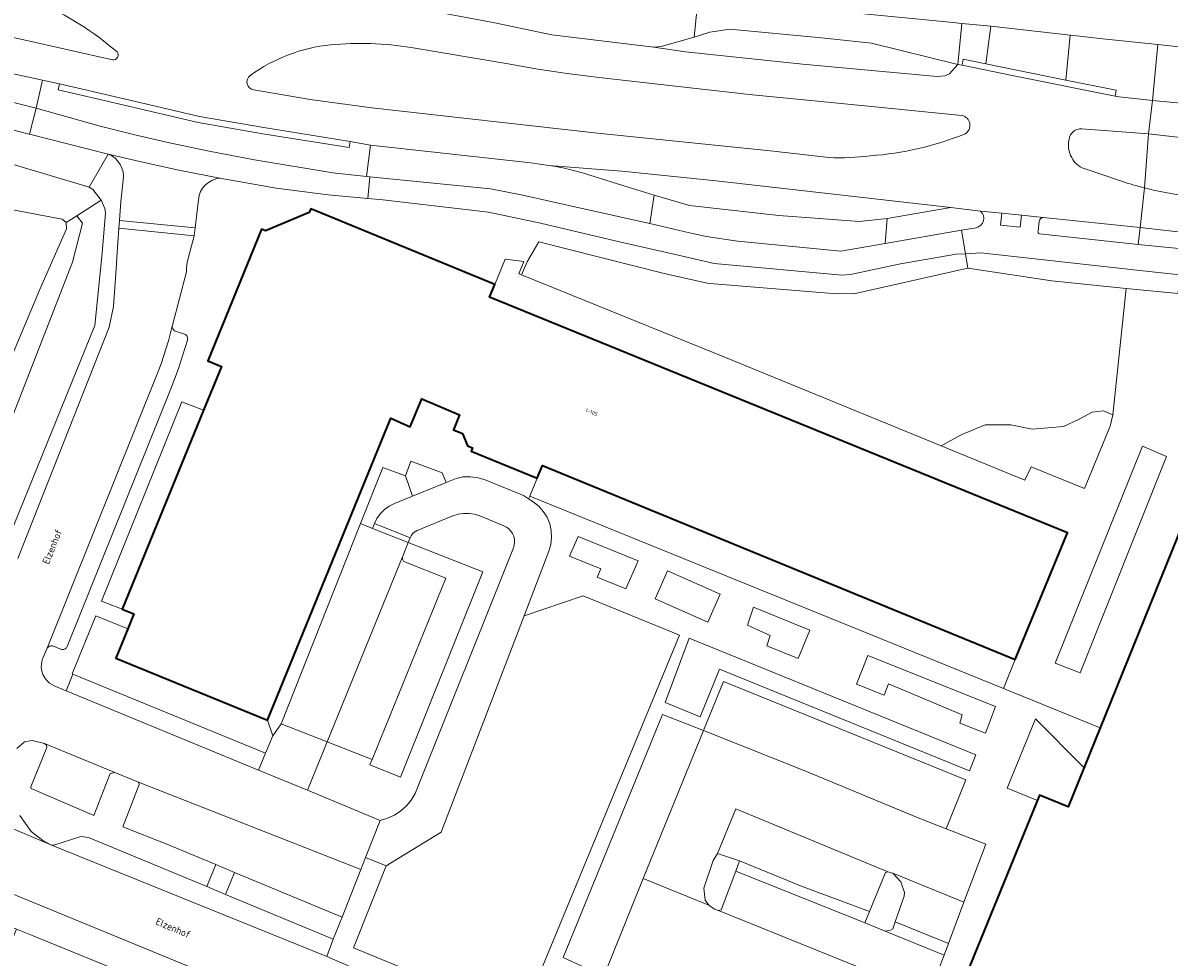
# Model space of a CAD drawing. Header units: metres. Extents: x 110065 to 112666, y 425872 to 427362.
# Tile 87 of 104: x 111609 to 111721, y 426536 to 426627. Entities that reach past the tile are written whole.
import ezdxf

# ---------------------------------------------------------------- set-up
doc = ezdxf.new("R2010")
doc.units = ezdxf.units.M
for name, color, linetype, lineweight in [('B-WE-GR-BEPLANTING_CULTUUR_HEESTERS-GV', 90, 'Continuous', 18), ('B-WE-GR-GRAS-GV', 60, 'Continuous', 13), ('B-WE-GR-GROENVOORZIENING-GV', 80, 'Continuous', 18), ('B-WE-OG-BEBOUWING-GV', 7, 'Continuous', 35), ('B-WE-OG-BEBOUWING-T18', 10, 'Continuous', 18), ('B-WE-OG-BEBOUWING_LUIFEL-GV', 7, 'Continuous', 18), ('B-WE-OG-BEBOUWING_STRAATNAAM-T35', 50, 'Continuous', 35), ('B-WE-OG-WATER-GV', 130, 'Continuous', 18), ('B-WE-VH-VERHARDING_ASFALT-GV', 252, 'Continuous', 18), ('B-WE-VH-VERHARDING_BETON-GV', 252, 'Continuous', 18), ('B-WE-VH-VERHARDING_BETONSTRAATSTEEN-GV', 252, 'Continuous', 18), ('B-WE-VH-VERHARDING_OPEN-GV', 252, 'Continuous', 18), ('B-WE-VH-VERHARDING_TEGEL-GV', 252, 'Continuous', 18)]:
    doc.layers.add(name, color=color, linetype=linetype, lineweight=lineweight)
doc.styles.add('NLCS-ISO-M200-T18', font='NLCS-ISO.ttf')
doc.styles.add('NLCS-ISO-M200-T35', font='NLCS-ISO.ttf')

msp = doc.modelspace()

# ---------------------------------------------------------------- linework, layer by layer
at = {"layer": 'B-WE-GR-BEPLANTING_CULTUUR_HEESTERS-GV', "flags": 128}
for points in [[(111627.074, 426589.2), (111624.959, 426590.015), (111617.134, 426570.567), (111619.133, 426569.779), (111627.074, 426589.2), (111627.074, 426589.2)], [(111715.698, 426588.75), (111714.8, 426589.147), (111713.689, 426589.008), (111712.44, 426588.314), (111710.913, 426587.619), (111707.858, 426587.342), (111705.775, 426587.758), (111703.276, 426587.758), (111700.916, 426586.786), (111698.992, 426585.724), (111707.137, 426582.388), (111707.764, 426583.675), (111712.955, 426581.546), (111715.438, 426587.637), (111715.698, 426588.75), (111715.698, 426588.75)], [(111720.931, 426584.685), (111718.594, 426585.684), (111710.089, 426564.532), (111712.513, 426563.571), (111720.931, 426584.685), (111720.931, 426584.685)], [(111654.303, 426573.418), (111647.027, 426576.295), (111646.494, 426574.947), (111646.469, 426574.88), (111646.459, 426574.81), (111646.461, 426574.739), (111646.474, 426574.669), (111646.497, 426574.602), (111646.531, 426574.54), (111646.574, 426574.483), (111646.625, 426574.434), (111646.683, 426574.394), (111646.747, 426574.363), (111650.697, 426572.8), (111643.494, 426555.135), (111643.284, 426554.62), (111646.252, 426553.398), (111654.303, 426573.418), (111654.303, 426573.418)], [(111669.44, 426574.52), (111663.601, 426576.893), (111662.755, 426574.969), (111665.814, 426573.726), (111665.451, 426572.902), (111668.231, 426571.772), (111669.44, 426574.52), (111669.44, 426574.52)], [(111677.438, 426571.266), (111672.285, 426573.535), (111671.08, 426570.798), (111676.233, 426568.529), (111677.438, 426571.266), (111677.438, 426571.266)], [(111619.671, 426567.877), (111616.557, 426569.154), (111614.275, 426563.478), (111614.313, 426563.462), (111633.102, 426555.739), (111633.806, 426557.45), (111633.292, 426558.981), (111618.504, 426565.019), (111619.671, 426567.877), (111619.671, 426567.877)], [(111686.163, 426567.753), (111680.667, 426569.98), (111680.104, 426568.239), (111682.314, 426567.239), (111681.973, 426566.214), (111685.036, 426564.973), (111686.163, 426567.753), (111686.163, 426567.753)], [(111702.353, 426555.604), (111674.408, 426566.975), (111672.056, 426560.689), (111675.47, 426559.29), (111677.358, 426563.939), (111701.725, 426554.024), (111702.353, 426555.604), (111702.353, 426555.604)], [(111704.286, 426560.309), (111691.838, 426565.27), (111690.727, 426562.483), (111693.407, 426561.414), (111693.843, 426562.508), (111701.033, 426559.484), (111700.788, 426558.672), (111703.285, 426557.71), (111704.286, 426560.309), (111704.286, 426560.309)], [(111679.322, 426545.26), (111677.184, 426545.953), (111676.757, 426545.287), (111675.838, 426542.585), (111675.978, 426541.425), (111676.327, 426540.932), (111676.88, 426540.55), (111677.267, 426540.422), (111677.544, 426540.461), (111678.948, 426544.25), (111679.322, 426545.26), (111679.322, 426545.26)], [(111640.588, 426539.775), (111630.101, 426544.129), (111629.209, 426541.982), (111639.716, 426537.616), (111640.588, 426539.775), (111640.588, 426539.775)], [(111694.256, 426544.037), (111693.77, 426544.194), (111693.562, 426544.115), (111691.988, 426540.315), (111691.534, 426539.218), (111693.511, 426538.394), (111694.049, 426538.485), (111694.253, 426538.613), (111694.495, 426539.3), (111695.378, 426541.805), (111695.396, 426542.181), (111695.059, 426543.197), (111694.256, 426544.037), (111694.256, 426544.037)]]:
    msp.add_lwpolyline(points, close=True, dxfattribs=at)
msp.add_lwpolyline([(111609.153, 426549.666), (111610.274, 426548.122), (111611.41, 426547.224), (111612.18, 426546.816), (111612.468, 426546.796), (111615.099, 426547.612), (111615.842, 426547.536), (111627.375, 426542.744), (111628.266, 426544.891), (111623.653, 426546.806), (111619.191, 426548.575), (111620.786, 426552.685), (111620.715, 426552.937), (111618.409, 426553.876), (111617.967, 426553.78), (111616.364, 426549.674), (111610.273, 426552.303), (111610.236, 426552.454), (111611.785, 426556.32), (111611.744, 426556.532), (111611.568, 426556.696), (111611.568, 426556.696), (111611.568, 426556.696), (111610.369, 426556.992), (111609.607, 426556.853), (111608.87, 426556.2)], dxfattribs=at)
at = {"layer": 'B-WE-GR-GRAS-GV', "flags": 128}
for points in [[(111618.631, 426624.146, 0.0686214), (111610.989, 426629.004, 0.0676604), (111605.406, 426630.452), (111596.302, 426631.506), (111580.198, 426633.361, 1.0323568), (111580.023, 426631.849), (111594.689, 426628.601), (111609.546, 426625.296), (111618.189, 426623.363, 0.7096198)], [(111631.616, 426621.839, 0.6586503), (111631.956, 426620.427), (111637.477, 426619.481), (111643.463, 426618.683), (111665.477, 426616.202), (111682.634, 426614.441), (111688.028, 426613.835, 0.0448322), (111692.065, 426613.998, 0.0773252), (111701.31, 426616.139, 0.6834558), (111700.996, 426617.93), (111688.258, 426619.203), (111680.588, 426619.947), (111672.784, 426620.826), (111665.65, 426621.646), (111662.532, 426622.036), (111659.664, 426622.463), (111656.776, 426622.968), (111647.31, 426624.558, 0.0624458), (111639.447, 426624.825, 0.1304775)], [(111718.796, 426610.863), (111719.19, 426616.128), (111712.701, 426616.624, 0.4108059), (111711.454, 426615.6, 0.2087884), (111711.711, 426613.842, 0.216717), (111712.927, 426612.765), (111716.566, 426611.526, 0.0183624)], [(111643.293, 426611.96), (111655.036, 426610.772), (111658.21, 426610.147), (111663.984, 426608.871), (111670.562, 426607.383), (111671.004, 426610.167), (111668.447, 426610.927), (111664.738, 426612.102, 0.0482449), (111660.733, 426613.057), (111658.982, 426613.33), (111643.337, 426615.034), (111642.954, 426611.994)], [(111693.516, 426605.46), (111700.944, 426606.742), (111702.386, 426606.991, 0.6056692), (111702.823, 426608.617), (111699.931, 426608.951), (111693.723, 426607.89)], [(111709.479, 426606.279), (111718.177, 426605.361), (111718.383, 426607.019), (111708.916, 426607.989, 0.3551687), (111708.52, 426607.591), (111708.419, 426606.656, 0.4134855), (111708.569, 426606.39)]]:
    msp.add_lwpolyline(points, format="xyb", close=True, dxfattribs=at)
for points in [[(111659.943, 426630.124), (111648.207, 426631.319), (111647.831, 426628.36), (111648.82, 426628.2), (111655.303, 426627.004), (111661.015, 426625.784), (111670.97, 426624.591), (111671.667, 426624.646), (111674.904, 426625.573), (111675.3, 426629.436), (111670.284, 426629.96), (111659.943, 426630.124), (111659.943, 426630.124)], [(111617.453, 426608.859), (111617.083, 426609.678), (111614.703, 426608.157), (111615.255, 426607.422), (111614.288, 426603.635), (111597.791, 426561.283), (111596.206, 426557.394), (111595.813, 426556.973), (111595.095, 426556.623), (111595.69, 426556.374), (111595.581, 426556.113), (111599.98, 426557.419), (111603.025, 426564.351), (111616.466, 426597.465), (111617.199, 426604.497), (111617.493, 426608.437), (111617.453, 426608.859), (111617.453, 426608.859)], [(111615.255, 426607.422), (111614.703, 426608.157), (111613.66, 426607.49), (111613.7, 426606.878), (111611.083, 426600.895), (111601.818, 426578.898), (111594.89, 426564.121), (111592.346, 426557.773), (111595.095, 426556.623), (111595.813, 426556.973), (111596.206, 426557.394), (111597.791, 426561.283), (111614.288, 426603.635), (111615.255, 426607.422), (111615.255, 426607.422)], [(111658.076, 426602.38), (111677.937, 426594.348), (111698.992, 426585.724), (111700.916, 426586.786), (111703.276, 426587.758), (111705.775, 426587.758), (111707.858, 426587.342), (111710.913, 426587.619), (111712.44, 426588.314), (111713.689, 426589.008), (111714.8, 426589.147), (111715.698, 426588.75), (111717.003, 426601.07), (111709.773, 426601.798), (111701.583, 426603.041), (111690.468, 426600.55), (111688.381, 426600.563), (111676.832, 426601.51), (111676.176, 426601.587), (111671.854, 426602.565), (111659.77, 426605.597), (111658.619, 426603.654), (111658.076, 426602.38), (111658.076, 426602.38)], [(111673.472, 426567.269), (111664.092, 426571.084), (111658.313, 426569.135), (111650.23, 426548.05), (111644.884, 426544.773), (111641.688, 426536.778), (111653.3, 426531.989), (111658.143, 426530.152), (111673.472, 426567.269), (111673.472, 426567.269)]]:
    msp.add_lwpolyline(points, close=True, dxfattribs=at)
for points in [[(111590.453, 426623.676), (111610.736, 426618.635), (111611.379, 426621.388), (111611.374, 426621.389), (111598.371, 426624.212)], [(111592.786, 426611.676), (111613.29, 426607.836), (111613.66, 426607.49), (111614.703, 426608.157), (111617.083, 426609.678), (111616.286, 426610.706), (111615.907, 426610.93), (111608.633, 426613.135)]]:
    msp.add_lwpolyline(points, dxfattribs=at)
at = {"layer": 'B-WE-GR-GROENVOORZIENING-GV', "flags": 128}
for points in [[(111650.341, 426583.081), (111647.278, 426584.211), (111646.759, 426582.804), (111647.437, 426580.821), (111650.718, 426582.154), (111650.341, 426583.081), (111650.341, 426583.081)], [(111706.207, 426564.879), (111660.102, 426583.79), (111659.592, 426582.568), (111658.861, 426580.816), (111705.042, 426562.046), (111706.207, 426564.879), (111706.207, 426564.879)]]:
    msp.add_lwpolyline(points, close=True, dxfattribs=at)
at = {"layer": 'B-WE-OG-BEBOUWING-GV', "flags": 128}
for points in [[(111655.456, 426601.441), (111637.523, 426608.816), (111637.379, 426608.464), (111633.119, 426606.677), (111632.721, 426606.839), (111627.476, 426594.01), (111628.816, 426593.462), (111627.074, 426589.2), (111619.133, 426569.779), (111620.265, 426569.333), (111619.671, 426567.877), (111618.504, 426565.019), (111633.292, 426558.981), (111645.313, 426588.407), (111647.21, 426587.584), (111648.338, 426590.287), (111652.023, 426588.749), (111651.424, 426587.281), (111652.302, 426586.922), (111652.784, 426585.721), (111653.293, 426585.513), (111653.168, 426585.207), (111659.592, 426582.568), (111660.102, 426583.79), (111706.207, 426564.879), (111711.284, 426577.23), (111654.958, 426600.23), (111655.456, 426601.441), (111655.456, 426601.441)], [(111756.944, 426565.63), (111759.917, 426572.939), (111763.666, 426582.154), (111753.839, 426586.159), (111753.112, 426584.308), (111749.406, 426585.812), (111747.902, 426582.106), (111744.195, 426583.61), (111743.063, 426580.821), (111739.356, 426582.325), (111736.902, 426583.321), (111726.385, 426587.589), (111714.465, 426558.216), (111711.345, 426550.53), (111708.566, 426551.662), (111701.558, 426534.462), (111735.453, 426520.7), (111740.317, 426532.748), (111743.107, 426531.614), (111756.944, 426565.63), (111756.944, 426565.63)]]:
    msp.add_lwpolyline(points, close=True, dxfattribs=at)
at = {"layer": 'B-WE-OG-BEBOUWING_LUIFEL-GV', "flags": 128}
msp.add_lwpolyline([(111708.358, 426551.151), (111708.566, 426551.662), (111711.34, 426550.532), (111712.899, 426554.36), (111708.161, 426559.112), (111705.408, 426552.353), (111708.358, 426551.151), (111708.358, 426551.151)], close=True, dxfattribs=at)
at = {"layer": 'B-WE-OG-WATER-GV', "flags": 128}
msp.add_lwpolyline([(111601.818, 426578.898), (111611.083, 426600.895), (111613.7, 426606.878), (111613.66, 426607.49), (111613.29, 426607.836), (111592.786, 426611.676)], dxfattribs=at)
at = {"layer": 'B-WE-VH-VERHARDING_ASFALT-GV', "flags": 128}
for points in [[(111618.631, 426624.146, -0.7096198), (111618.189, 426623.363), (111609.546, 426625.296), (111594.689, 426628.601), (111580.023, 426631.849, -1.0323568), (111580.198, 426633.361), (111596.302, 426631.506), (111605.406, 426630.452, -0.0676604), (111610.989, 426629.004, -0.0686214)], [(111631.616, 426621.839, -0.1304775), (111639.447, 426624.825, -0.0624458), (111647.31, 426624.558), (111656.776, 426622.968), (111659.664, 426622.463), (111662.532, 426622.036), (111665.65, 426621.646), (111672.784, 426620.826), (111680.588, 426619.947), (111688.258, 426619.203), (111700.996, 426617.93, -0.6834558), (111701.31, 426616.139, -0.0773252), (111692.065, 426613.998, -0.0448322), (111688.028, 426613.835), (111682.634, 426614.441), (111665.477, 426616.202), (111643.463, 426618.683), (111637.477, 426619.481), (111631.956, 426620.427, -0.6586503)]]:
    msp.add_lwpolyline(points, format="xyb", close=True, dxfattribs=at)
for points in [[(111598.371, 426624.212), (111611.374, 426621.389), (111611.379, 426621.388), (111613.035, 426621.006), (111618.908, 426619.65), (111626.671, 426617.833), (111632.943, 426616.747), (111641.358, 426615.389), (111643.337, 426615.034), (111658.982, 426613.33), (111660.733, 426613.057), (111667.851, 426612.505), (111677.058, 426611.56), (111699.931, 426608.951), (111702.823, 426608.617), (111704.889, 426608.401), (111706.802, 426608.206), (111708.916, 426607.989), (111718.383, 426607.019), (111718.796, 426610.863, -0.0183624), (111716.566, 426611.526), (111712.927, 426612.765, -0.216717), (111711.711, 426613.842, -0.2087884), (111711.454, 426615.6, -0.4108059), (111712.701, 426616.624), (111719.19, 426616.128), (111719.582, 426619.408), (111716.317, 426619.738), (111715.925, 426619.817), (111706.067, 426621.79), (111701.009, 426622.831), (111700.617, 426622.912), (111699.774, 426621.997), (111699.32, 426621.805), (111698.573, 426621.735), (111685.452, 426622.946), (111674.055, 426624.136), (111670.97, 426624.591), (111661.015, 426625.784), (111655.303, 426627.004)], [(111722.912, 426610.091, -0.0335328), (111718.796, 426610.863), (111718.383, 426607.019), (111722.644, 426606.537)]]:
    msp.add_lwpolyline(points, format="xyb", dxfattribs=at)
msp.add_lwpolyline([(111723.752, 426618.987), (111719.582, 426619.408), (111719.19, 426616.128), (111723.452, 426615.655)], dxfattribs=at)
at = {"layer": 'B-WE-VH-VERHARDING_BETON-GV', "flags": 128}
for points in [[(111701.009, 426622.831), (111706.067, 426621.79), (111715.925, 426619.817), (111716.043, 426620.405), (111711.115, 426621.391), (111706.186, 426622.378), (111703.324, 426622.967), (111701.13, 426623.419), (111701.009, 426622.831), (111701.009, 426622.831)], [(111641.358, 426615.389), (111632.943, 426616.747), (111626.671, 426617.833), (111618.908, 426619.65), (111613.035, 426621.006), (111612.9, 426620.421), (111618.772, 426619.066), (111626.551, 426617.245), (111632.844, 426616.155), (111641.257, 426614.798), (111641.358, 426615.389), (111641.358, 426615.389)], [(111626.146, 426606.203), (111626.241, 426606.992), (111618.873, 426607.692), (111618.819, 426606.928), (111626.146, 426606.203), (111626.146, 426606.203)]]:
    msp.add_lwpolyline(points, close=True, dxfattribs=at)
at = {"layer": 'B-WE-VH-VERHARDING_BETONSTRAATSTEEN-GV', "flags": 128}
for points in [[(111700.617, 426622.912), (111701.009, 426622.831), (111701.13, 426623.419), (111703.324, 426622.967), (111703.822, 426626.637), (111703.495, 426626.674), (111700.994, 426626.917), (111700.617, 426622.912), (111700.617, 426622.912)], [(111711.115, 426621.391), (111711.554, 426625.763), (111703.822, 426626.637), (111703.324, 426622.967), (111706.186, 426622.378), (111711.115, 426621.391), (111711.115, 426621.391)], [(111715.925, 426619.817), (111716.317, 426619.738), (111719.582, 426619.408), (111720.116, 426624.842), (111714.412, 426625.44), (111713.616, 426625.53), (111711.598, 426625.758), (111711.554, 426625.763), (111711.115, 426621.391), (111716.043, 426620.405), (111715.925, 426619.817), (111715.925, 426619.817)], [(111642.954, 426611.994), (111643.337, 426615.034), (111641.358, 426615.389), (111641.257, 426614.798), (111632.844, 426616.155), (111626.551, 426617.245), (111618.772, 426619.066), (111612.9, 426620.421), (111613.035, 426621.006), (111611.379, 426621.388), (111610.736, 426618.635), (111616.988, 426616.88), (111620.372, 426616.049), (111623.738, 426615.257), (111627.619, 426614.445), (111632.037, 426613.612), (111639.656, 426612.327), (111642.954, 426611.994), (111642.954, 426611.994)], [(111617.766, 426614.161), (111621.284, 426613.331), (111624.65, 426612.615), (111627.48, 426612.035), (111628.662, 426611.823), (111634.149, 426610.836), (111639.207, 426610.186), (111643.097, 426609.829), (111643.293, 426611.96), (111642.954, 426611.994), (111639.656, 426612.327), (111632.037, 426613.612), (111627.619, 426614.445), (111623.738, 426615.257), (111620.372, 426616.049), (111616.988, 426616.88), (111610.736, 426618.635), (111610.095, 426616.107), (111617.766, 426614.161), (111617.766, 426614.161)], [(111706.802, 426608.206), (111704.889, 426608.401), (111704.77, 426607.234), (111706.683, 426607.039), (111706.802, 426608.206), (111706.802, 426608.206)], [(111624.181, 426596.998), (111624.131, 426597.051), (111624.089, 426597.112), (111624.056, 426597.177), (111624.033, 426597.247), (111624.02, 426597.32), (111624.018, 426597.393), (111623.644, 426595.97), (111622.943, 426593.724), (111622.654, 426592.968), (111611.815, 426566.005), (111611.944, 426566.121), (111612.043, 426566.176), (111612.112, 426566.199), (111612.184, 426566.212), (111612.256, 426566.214), (111612.329, 426566.206), (111612.399, 426566.188), (111613.15, 426565.879), (111613.225, 426565.858), (111613.302, 426565.849), (111613.379, 426565.853), (111613.452, 426565.868), (111613.522, 426565.894), (111613.587, 426565.931), (111613.646, 426565.978), (111613.696, 426566.033), (111613.738, 426566.095), (111613.769, 426566.163), (111623.876, 426591.29), (111624.588, 426593.15), (111625.505, 426596.025), (111625.518, 426596.112), (111625.517, 426596.199), (111625.501, 426596.285), (111625.47, 426596.367), (111625.425, 426596.442), (111625.369, 426596.509), (111625.302, 426596.566), (111625.226, 426596.61), (111625.144, 426596.64), (111624.391, 426596.879), (111624.315, 426596.907), (111624.244, 426596.947), (111624.181, 426596.998), (111624.181, 426596.998)], [(111654.506, 426582.394), (111653.819, 426582.604), (111653.108, 426582.7), (111652.39, 426582.681), (111651.685, 426582.547), (111650.718, 426582.154), (111647.437, 426580.821), (111645.668, 426580.102), (111645.162, 426579.847), (111644.703, 426579.513), (111644.305, 426579.111), (111643.976, 426578.649), (111643.726, 426578.14), (111647.211, 426576.76), (111647.299, 426576.945), (111647.417, 426577.114), (111647.56, 426577.261), (111647.726, 426577.382), (111647.909, 426577.475), (111651.379, 426578.885), (111651.891, 426579.048), (111652.421, 426579.131), (111652.958, 426579.131), (111653.488, 426579.048), (111654, 426578.885), (111656.35, 426577.93), (111656.608, 426577.798), (111656.84, 426577.623), (111657.038, 426577.41), (111657.196, 426577.166), (111657.31, 426576.899), (111657.376, 426576.616), (111657.392, 426576.326), (111657.357, 426576.038), (111657.273, 426575.76), (111647.7, 426551.816), (111647.316, 426551.184), (111646.843, 426550.615), (111646.292, 426550.122), (111645.674, 426549.716), (111645.003, 426549.406), (111644.293, 426549.198), (111642.865, 426545.567), (111644.884, 426544.773), (111650.23, 426548.05), (111658.313, 426569.135), (111660.737, 426575.436), (111660.927, 426576.092), (111661.004, 426576.771), (111660.966, 426577.452), (111660.815, 426578.117), (111660.555, 426578.748), (111660.192, 426579.326), (111659.738, 426579.835), (111659.205, 426580.261), (111658.755, 426580.562), (111658.261, 426580.868), (111654.506, 426582.394), (111654.506, 426582.394)], [(111643.541, 426577.673), (111642.372, 426578.135), (111634.649, 426558.602), (111639.115, 426556.851), (111646.469, 426574.88), (111646.494, 426574.947), (111647.027, 426576.295), (111643.541, 426577.673), (111643.541, 426577.673)], [(111646.747, 426574.363), (111646.683, 426574.394), (111646.625, 426574.434), (111646.574, 426574.483), (111646.531, 426574.54), (111646.497, 426574.602), (111646.474, 426574.669), (111646.461, 426574.739), (111646.459, 426574.81), (111646.469, 426574.88), (111639.115, 426556.851), (111643.494, 426555.135), (111650.697, 426572.8), (111646.747, 426574.363), (111646.747, 426574.363)], [(111701.372, 426553.137), (111677.747, 426562.75), (111675.799, 426557.954), (111685.682, 426554.03), (111696.732, 426549.453), (111699.479, 426548.377), (111701.372, 426553.137), (111701.372, 426553.137)], [(111675.799, 426557.954), (111671.813, 426559.537), (111662.133, 426535.822), (111666.079, 426534.016), (111669.938, 426543.519), (111675.799, 426557.954), (111675.799, 426557.954)], [(111693.77, 426544.194), (111678.961, 426550.328), (111677.184, 426545.953), (111679.322, 426545.26), (111685.275, 426542.832), (111691.988, 426540.315), (111693.562, 426544.115), (111693.77, 426544.194), (111693.77, 426544.194)], [(111691.534, 426539.218), (111678.948, 426544.25), (111677.544, 426540.461), (111677.267, 426540.422), (111697.77, 426532.121), (111699.035, 426535.486), (111699.254, 426536.069), (111693.511, 426538.394), (111691.534, 426539.218), (111691.534, 426539.218)], [(111701.195, 426541.228), (111694.256, 426544.037), (111695.059, 426543.197), (111695.396, 426542.181), (111695.378, 426541.805), (111694.495, 426539.3), (111699.68, 426537.201), (111701.195, 426541.228), (111701.195, 426541.228)], [(111699.68, 426537.201), (111694.495, 426539.3), (111694.253, 426538.613), (111694.049, 426538.485), (111693.511, 426538.394), (111699.254, 426536.069), (111699.68, 426537.201), (111699.68, 426537.201)]]:
    msp.add_lwpolyline(points, close=True, dxfattribs=at)
msp.add_lwpolyline([(111618.873, 426607.692), (111626.241, 426606.992), (111626.569, 426609.72, -0.3622489), (111628.662, 426611.823), (111627.48, 426612.035), (111624.65, 426612.615), (111621.284, 426613.331), (111617.766, 426614.161, -0.3556703), (111619.233, 426611.633), (111619.003, 426609.543)], format="xyb", close=True, dxfattribs=at)
for points in [[(111608.87, 426556.2), (111609.607, 426556.853), (111610.369, 426556.992), (111611.568, 426556.696), (111618.409, 426553.876), (111620.715, 426552.937), (111642.409, 426544.407), (111642.865, 426545.567), (111644.293, 426549.198), (111637.19, 426552.13), (111632.426, 426554.097), (111613.662, 426561.843), (111612.495, 426562.325), (111612.266, 426562.442), (111612.054, 426562.586), (111611.795, 426562.824), (111611.58, 426563.101), (111611.415, 426563.412), (111611.305, 426563.745), (111611.252, 426564.093), (111611.259, 426564.444), (111611.29, 426564.648), (111611.341, 426564.847), (111611.779, 426565.929), (111611.815, 426566.005), (111622.654, 426592.968), (111622.943, 426593.724), (111623.644, 426595.97), (111624.018, 426597.393), (111624.036, 426597.477), (111625.395, 426602.697), (111625.413, 426603.03), (111625.458, 426603.628), (111626.146, 426606.203), (111618.819, 426606.928), (111618.619, 426604.072), (111618.577, 426603.473), (111618.286, 426599.322), (111617.864, 426597.282), (111608.954, 426574.724)], [(111595.155, 426554.045), (111612.18, 426546.816), (111611.41, 426547.224), (111610.274, 426548.122), (111609.153, 426549.666)]]:
    msp.add_lwpolyline(points, dxfattribs=at)
at = {"layer": 'B-WE-VH-VERHARDING_OPEN-GV', "flags": 128}
for points in [[(111700.617, 426622.912), (111692.19, 426624.968), (111687.303, 426625.501), (111678.388, 426626.363), (111676.438, 426626.049), (111674.904, 426625.573), (111671.667, 426624.646), (111670.97, 426624.591), (111674.055, 426624.136), (111685.452, 426622.946), (111698.573, 426621.735), (111699.32, 426621.805), (111699.774, 426621.997), (111700.617, 426622.912), (111700.617, 426622.912)], [(111652.023, 426588.749), (111648.338, 426590.287), (111647.21, 426587.584), (111645.313, 426588.407), (111633.292, 426558.981), (111633.806, 426557.45), (111634.649, 426558.602), (111642.372, 426578.135), (111644.541, 426583.622), (111646.759, 426582.804), (111647.278, 426584.211), (111650.341, 426583.081), (111650.718, 426582.154), (111651.685, 426582.547), (111652.39, 426582.681), (111653.108, 426582.7), (111653.819, 426582.604), (111654.506, 426582.394), (111658.261, 426580.868), (111658.755, 426580.562), (111658.861, 426580.816), (111659.592, 426582.568), (111653.168, 426585.207), (111653.293, 426585.513), (111652.784, 426585.721), (111652.302, 426586.922), (111651.424, 426587.281), (111652.023, 426588.749), (111652.023, 426588.749)], [(111720.931, 426584.685), (111712.513, 426563.571), (111710.089, 426564.532), (111718.594, 426585.684), (111720.931, 426584.685), (111720.931, 426584.685)], [(111654, 426578.885), (111653.488, 426579.048), (111652.958, 426579.131), (111652.421, 426579.131), (111651.891, 426579.048), (111651.379, 426578.885), (111647.909, 426577.475), (111647.726, 426577.382), (111647.56, 426577.261), (111647.417, 426577.114), (111647.299, 426576.945), (111647.211, 426576.76), (111647.027, 426576.295), (111654.303, 426573.418), (111646.252, 426553.398), (111643.284, 426554.62), (111643.494, 426555.135), (111639.115, 426556.851), (111637.19, 426552.13), (111644.293, 426549.198), (111645.003, 426549.406), (111645.674, 426549.716), (111646.292, 426550.122), (111646.843, 426550.615), (111647.316, 426551.184), (111647.7, 426551.816), (111657.273, 426575.76), (111657.357, 426576.038), (111657.392, 426576.326), (111657.376, 426576.616), (111657.31, 426576.899), (111657.196, 426577.166), (111657.038, 426577.41), (111656.84, 426577.623), (111656.608, 426577.798), (111656.35, 426577.93), (111654, 426578.885), (111654, 426578.885)], [(111665.451, 426572.902), (111665.814, 426573.726), (111662.755, 426574.969), (111663.601, 426576.893), (111669.44, 426574.52), (111668.231, 426571.772), (111665.451, 426572.902), (111665.451, 426572.902)], [(111672.285, 426573.535), (111677.438, 426571.266), (111676.233, 426568.529), (111671.08, 426570.798), (111672.285, 426573.535), (111672.285, 426573.535)], [(111680.667, 426569.98), (111686.163, 426567.753), (111685.036, 426564.973), (111681.973, 426566.214), (111682.314, 426567.239), (111680.104, 426568.239), (111680.667, 426569.98), (111680.667, 426569.98)], [(111702.353, 426555.604), (111701.725, 426554.024), (111677.358, 426563.939), (111675.47, 426559.29), (111672.056, 426560.689), (111674.408, 426566.975), (111702.353, 426555.604), (111702.353, 426555.604)], [(111691.838, 426565.27), (111704.286, 426560.309), (111703.285, 426557.71), (111700.788, 426558.672), (111701.033, 426559.484), (111693.843, 426562.508), (111693.407, 426561.414), (111690.727, 426562.483), (111691.838, 426565.27), (111691.838, 426565.27)], [(111633.102, 426555.739), (111614.313, 426563.462), (111613.662, 426561.843), (111632.426, 426554.097), (111633.102, 426555.739), (111633.102, 426555.739)], [(111639.115, 426556.851), (111634.649, 426558.602), (111633.806, 426557.45), (111633.102, 426555.739), (111632.426, 426554.097), (111637.19, 426552.13), (111639.115, 426556.851), (111639.115, 426556.851)], [(111685.682, 426554.03), (111675.799, 426557.954), (111669.938, 426543.519), (111676.327, 426540.932), (111675.978, 426541.425), (111675.838, 426542.585), (111676.757, 426545.287), (111677.184, 426545.953), (111678.961, 426550.328), (111693.77, 426544.194), (111694.256, 426544.037), (111701.195, 426541.228), (111703.318, 426546.874), (111699.479, 426548.377), (111696.732, 426549.453), (111685.682, 426554.03), (111685.682, 426554.03)], [(111618.409, 426553.876), (111611.568, 426556.696), (111611.744, 426556.532), (111611.785, 426556.32), (111610.236, 426552.454), (111610.273, 426552.303), (111616.364, 426549.674), (111617.967, 426553.78), (111618.409, 426553.876), (111618.409, 426553.876)], [(111642.409, 426544.407), (111620.715, 426552.937), (111620.786, 426552.685), (111619.191, 426548.575), (111623.653, 426546.806), (111628.266, 426544.891), (111630.101, 426544.129), (111640.588, 426539.775), (111642.409, 426544.407), (111642.409, 426544.407)], [(111615.842, 426547.536), (111615.099, 426547.612), (111612.468, 426546.796), (111612.18, 426546.816), (111639.095, 426535.915), (111639.716, 426537.616), (111629.209, 426541.982), (111627.375, 426542.744), (111615.842, 426547.536), (111615.842, 426547.536)]]:
    msp.add_lwpolyline(points, close=True, dxfattribs=at)
msp.add_lwpolyline([(111660.733, 426613.057, -0.0482449), (111664.738, 426612.102), (111668.447, 426610.927), (111671.004, 426610.167), (111674.451, 426609.144), (111683.143, 426608.188), (111691, 426607.58), (111693.723, 426607.89), (111699.931, 426608.951), (111677.058, 426611.56), (111667.851, 426612.505)], format="xyb", close=True, dxfattribs=at)
for points in [[(111722.079, 426600.561), (111717.003, 426601.07), (111715.698, 426588.75), (111715.438, 426587.637), (111712.955, 426581.546), (111707.764, 426583.675), (111707.137, 426582.388), (111698.992, 426585.724), (111677.937, 426594.348), (111658.076, 426602.38), (111657.806, 426602.489), (111658.292, 426603.692), (111656.47, 426603.907), (111655.456, 426601.441), (111654.958, 426600.23), (111711.284, 426577.23), (111706.207, 426564.879), (111706.207, 426564.879), (111706.207, 426564.879), (111705.042, 426562.046), (111714.465, 426558.216), (111726.385, 426587.589)], [(111701.558, 426534.462), (111708.566, 426551.662), (111711.345, 426550.53), (111714.465, 426558.216), (111705.042, 426562.046), (111658.861, 426580.816), (111658.861, 426580.816), (111658.861, 426580.816), (111658.755, 426580.562), (111659.205, 426580.261), (111659.738, 426579.835), (111660.192, 426579.326), (111660.555, 426578.748), (111660.815, 426578.117), (111660.966, 426577.452), (111661.004, 426576.771), (111660.927, 426576.092), (111660.737, 426575.436), (111658.313, 426569.135), (111664.092, 426571.084), (111673.472, 426567.269), (111658.143, 426530.152)], [(111662.133, 426535.822), (111671.813, 426559.537), (111675.799, 426557.954), (111677.747, 426562.75), (111701.372, 426553.137), (111699.479, 426548.377), (111703.318, 426546.874), (111701.195, 426541.228), (111699.68, 426537.201), (111699.254, 426536.069), (111699.035, 426535.486)], [(111656, 426528.589), (111639.095, 426535.915), (111612.18, 426546.816), (111595.155, 426554.045)], [(111591.814, 426548.852), (111645.392, 426526.838)], [(111653.3, 426531.989), (111641.688, 426536.778), (111644.884, 426544.773), (111642.865, 426545.567), (111642.409, 426544.407), (111640.588, 426539.775), (111639.716, 426537.616), (111639.095, 426535.915), (111656, 426528.589)], [(111697.77, 426532.121), (111677.267, 426540.422), (111676.88, 426540.55), (111676.327, 426540.932), (111669.938, 426543.519), (111666.079, 426534.016)]]:
    msp.add_lwpolyline(points, dxfattribs=at)
at = {"layer": 'B-WE-VH-VERHARDING_TEGEL-GV', "flags": 128}
for points in [[(111692.19, 426624.968), (111700.617, 426622.912), (111700.994, 426626.917), (111699.482, 426627.063), (111675.3, 426629.436), (111674.904, 426625.573), (111676.438, 426626.049), (111678.388, 426626.363), (111687.303, 426625.501), (111692.19, 426624.968), (111692.19, 426624.968)], [(111719.582, 426619.408), (111723.752, 426618.987), (111724.238, 426624.397), (111720.116, 426624.842), (111719.582, 426619.408), (111719.582, 426619.408)], [(111654.842, 426608.505), (111659.925, 426607.445), (111667.746, 426605.572), (111673.081, 426604.373), (111676.846, 426603.495), (111689.332, 426602.371), (111690.126, 426602.421), (111695.02, 426603.461), (111700.445, 426604.394), (111701.341, 426604.446), (111700.944, 426606.742), (111693.516, 426605.46), (111689.184, 426604.712), (111679.126, 426605.669), (111676.107, 426606.145), (111674.444, 426606.494), (111670.562, 426607.383), (111663.984, 426608.871), (111658.21, 426610.147), (111655.036, 426610.772), (111643.293, 426611.96), (111643.097, 426609.829), (111644.543, 426609.696), (111654.842, 426608.505), (111654.842, 426608.505)], [(111679.126, 426605.669), (111689.184, 426604.712), (111693.516, 426605.46), (111693.723, 426607.89), (111691, 426607.58), (111683.143, 426608.188), (111674.451, 426609.144), (111671.004, 426610.167), (111670.562, 426607.383), (111674.444, 426606.494), (111676.107, 426606.145), (111679.126, 426605.669), (111679.126, 426605.669)], [(111718.177, 426605.361), (111722.463, 426604.921), (111722.644, 426606.537), (111718.383, 426607.019), (111718.177, 426605.361), (111718.177, 426605.361)], [(111701.341, 426604.446), (111701.583, 426603.041), (111709.773, 426601.798), (111717.003, 426601.07), (111722.079, 426600.561), (111722.13, 426601.111), (111732.204, 426599.998), (111732.271, 426600.607), (111732.35, 426601.327), (111731.138, 426601.46), (111722.199, 426602.395), (111721.659, 426602.451), (111718.331, 426602.802), (111702.853, 426604.534), (111701.341, 426604.446), (111701.341, 426604.446)], [(111646.759, 426582.804), (111644.541, 426583.622), (111642.372, 426578.135), (111643.541, 426577.673), (111643.726, 426578.14), (111643.976, 426578.649), (111644.305, 426579.111), (111644.703, 426579.513), (111645.162, 426579.847), (111645.668, 426580.102), (111647.437, 426580.821), (111646.759, 426582.804), (111646.759, 426582.804)], [(111647.211, 426576.76), (111643.726, 426578.14), (111643.541, 426577.673), (111647.027, 426576.295), (111647.211, 426576.76), (111647.211, 426576.76)], [(111645.392, 426526.838), (111591.814, 426548.852), (111590.663, 426546.075), (111591.299, 426545.81), (111593.153, 426545.04), (111608.822, 426538.596), (111610.305, 426537.995), (111622.306, 426533.091), (111638.094, 426526.468), (111640.563, 426525.432), (111648.917, 426521.927), (111653.615, 426519.956), (111654.597, 426522.42), (111654.674, 426522.772), (111654.436, 426523.044), (111645.392, 426526.838), (111645.392, 426526.838)], [(111630.101, 426544.129), (111628.266, 426544.891), (111627.375, 426542.744), (111629.209, 426541.982), (111630.101, 426544.129), (111630.101, 426544.129)], [(111685.275, 426542.832), (111679.322, 426545.26), (111678.948, 426544.25), (111691.534, 426539.218), (111691.988, 426540.315), (111685.275, 426542.832), (111685.275, 426542.832)], [(111610.305, 426537.995), (111608.822, 426538.596), (111607.317, 426534.885), (111620.761, 426529.375), (111621.59, 426531.385), (111622.306, 426533.091), (111610.305, 426537.995), (111610.305, 426537.995)]]:
    msp.add_lwpolyline(points, close=True, dxfattribs=at)
for points in [[(111699.482, 426627.063), (111700.994, 426626.917), (111703.495, 426626.674), (111703.822, 426626.637), (111711.554, 426625.763), (111711.598, 426625.758), (111713.616, 426625.53), (111714.412, 426625.44), (111720.116, 426624.842), (111724.238, 426624.397), (111739.178, 426622.781), (111740.477, 426622.573, -0.0847365), (111745.375, 426620.686, 0.05667), (111749.906, 426619.279), (111768.803, 426617.226), (111786.418, 426615.253), (111825.288, 426611.143)], [(111608.954, 426574.724), (111617.864, 426597.282), (111618.286, 426599.322), (111618.577, 426603.473), (111618.619, 426604.072), (111618.819, 426606.928), (111618.873, 426607.692), (111619.003, 426609.543), (111619.233, 426611.633, 0.3556703), (111617.766, 426614.161), (111615.907, 426610.93), (111616.286, 426610.706), (111617.083, 426609.678), (111617.453, 426608.859), (111617.493, 426608.437), (111617.199, 426604.497), (111616.466, 426597.465), (111603.025, 426564.351)]]:
    msp.add_lwpolyline(points, format="xyb", dxfattribs=at)
for points in [[(111599.717, 426618.775), (111610.08, 426616.111), (111610.095, 426616.107), (111610.736, 426618.635), (111590.453, 426623.676)], [(111608.633, 426613.135), (111615.907, 426610.93), (111617.766, 426614.161), (111610.095, 426616.107), (111610.08, 426616.111), (111599.717, 426618.775)]]:
    msp.add_lwpolyline(points, dxfattribs=at)
for points in [[(111722.912, 426610.091), (111723.452, 426615.655), (111719.19, 426616.128), (111718.796, 426610.863, 0.0335328)], [(111613.662, 426561.843), (111614.313, 426563.462), (111614.275, 426563.478), (111616.557, 426569.154), (111619.671, 426567.877), (111620.265, 426569.333), (111619.133, 426569.779), (111617.134, 426570.567), (111624.959, 426590.015), (111627.074, 426589.2), (111628.816, 426593.462), (111627.476, 426594.01), (111632.721, 426606.839), (111633.119, 426606.677), (111637.379, 426608.464), (111637.523, 426608.816), (111655.456, 426601.441), (111656.47, 426603.907), (111658.292, 426603.692), (111657.806, 426602.489), (111658.076, 426602.38), (111658.619, 426603.654), (111659.77, 426605.597), (111671.854, 426602.565), (111676.176, 426601.587), (111676.832, 426601.51), (111688.381, 426600.563), (111690.468, 426600.55), (111701.583, 426603.041), (111701.341, 426604.446), (111700.445, 426604.394), (111695.02, 426603.461), (111690.126, 426602.421), (111689.332, 426602.371), (111676.846, 426603.495), (111673.081, 426604.373), (111667.746, 426605.572), (111659.925, 426607.445), (111654.842, 426608.505), (111644.543, 426609.696), (111643.097, 426609.829), (111639.207, 426610.186), (111634.149, 426610.836), (111628.662, 426611.823, 0.3622489), (111626.569, 426609.72), (111626.241, 426606.992), (111626.146, 426606.203), (111625.458, 426603.628), (111625.413, 426603.03), (111625.395, 426602.697), (111624.036, 426597.477), (111624.018, 426597.393), (111624.02, 426597.32), (111624.033, 426597.247), (111624.056, 426597.177), (111624.089, 426597.112), (111624.131, 426597.051), (111624.181, 426596.998), (111624.244, 426596.947), (111624.315, 426596.907), (111624.391, 426596.879), (111625.144, 426596.64), (111625.226, 426596.61), (111625.302, 426596.566), (111625.369, 426596.509), (111625.425, 426596.442), (111625.47, 426596.367), (111625.501, 426596.285), (111625.517, 426596.199), (111625.518, 426596.112), (111625.505, 426596.025), (111624.588, 426593.15), (111623.876, 426591.29), (111613.769, 426566.163), (111613.738, 426566.095), (111613.696, 426566.033), (111613.646, 426565.978), (111613.587, 426565.931), (111613.522, 426565.894), (111613.452, 426565.868), (111613.379, 426565.853), (111613.302, 426565.849), (111613.225, 426565.858), (111613.15, 426565.879), (111612.399, 426566.188), (111612.329, 426566.206), (111612.256, 426566.214), (111612.184, 426566.212), (111612.112, 426566.199), (111612.043, 426566.176), (111611.944, 426566.121), (111611.815, 426566.005), (111611.779, 426565.929), (111611.341, 426564.847), (111611.29, 426564.648), (111611.259, 426564.444), (111611.252, 426564.093), (111611.305, 426563.745), (111611.415, 426563.412), (111611.58, 426563.101), (111611.795, 426562.824), (111612.054, 426562.586), (111612.266, 426562.442), (111612.495, 426562.325)], [(111701.341, 426604.446), (111702.853, 426604.534), (111718.331, 426602.802), (111721.659, 426602.451), (111722.199, 426602.395), (111722.463, 426604.921), (111718.177, 426605.361), (111709.479, 426606.279), (111708.569, 426606.39, -0.4134855), (111708.419, 426606.656), (111708.52, 426607.591, -0.3551687), (111708.916, 426607.989), (111706.802, 426608.206), (111706.683, 426607.039), (111704.77, 426607.234), (111704.889, 426608.401), (111702.823, 426608.617, -0.6056692), (111702.386, 426606.991), (111700.944, 426606.742)]]:
    msp.add_lwpolyline(points, format="xyb", close=True, dxfattribs=at)

# ---------------------------------------------------------------- texts
at = {"layer": 'B-WE-OG-BEBOUWING-T18', "insert": (111664.894, 426588.999), "char_height": 0.36, "attachment_point": 5, "rotation": 338, "style": 'NLCS-ISO-M200-T18'}
msp.add_mtext('1-105', dxfattribs=at)
at = {"layer": 'B-WE-OG-BEBOUWING_STRAATNAAM-T35', "char_height": 0.7, "attachment_point": 5, "style": 'NLCS-ISO-M200-T35'}
for insert, rotation in [((111612.321, 426575.889), 68), ((111624.11, 426538.704), 337)]:
    msp.add_mtext('Elzenhof', dxfattribs=dict(at, insert=insert, rotation=rotation))

doc.saveas('drawing.dxf')
